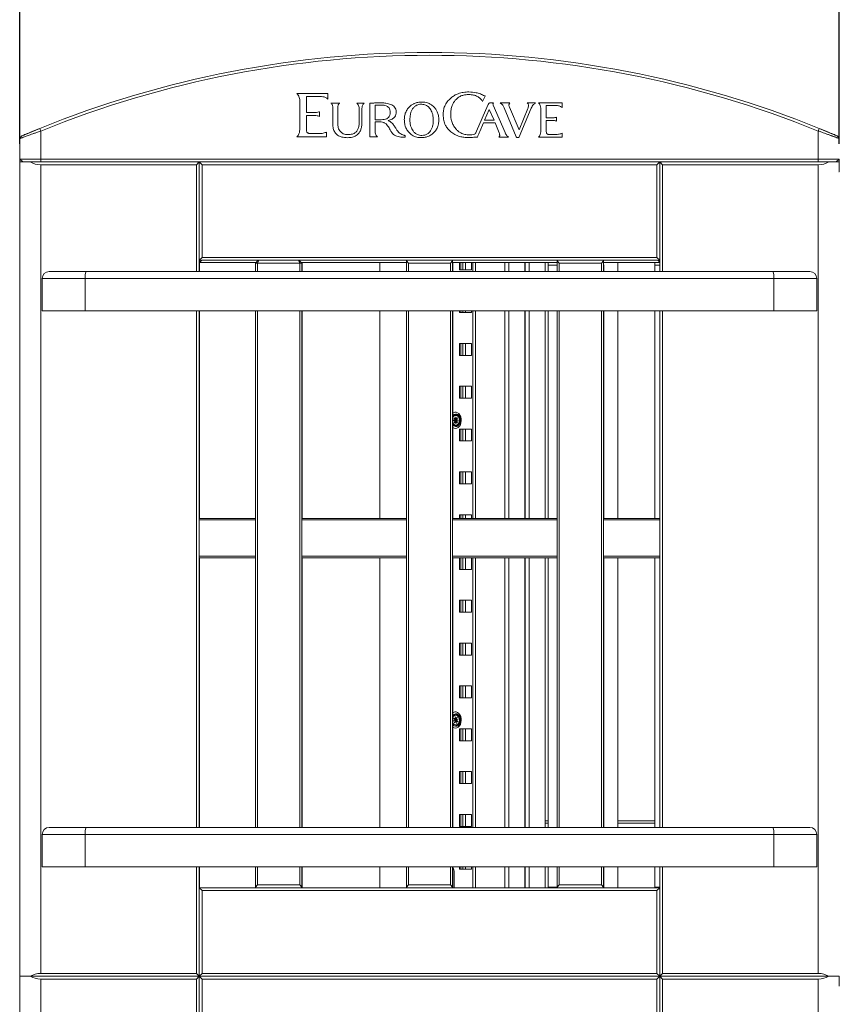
# Model space of a CAD drawing. Header units: millimetres. Extents: x 0 to 420, y 0 to 297.
# Tile 48 of 131: x 129 to 158, y 208 to 243. Entities that reach past the tile are written whole.
import ezdxf

# ---------------------------------------------------------------- set-up
doc = ezdxf.new("R2010")
doc.units = ezdxf.units.MM
doc.layers.add('0COTES', color=5, linetype='Continuous')
doc.styles.add('SLDTEXTSTYLE0', font='TXT', dxfattribs={"width": 0.75})
doc.dimstyles.new('SLDDIMSTYLE0', dxfattribs={"dimtxt": 3.5, "dimasz": 3.302, "dimexe": 0, "dimexo": 0.0625, "dimgap": 0.875, "dimtad": 1, "dimdec": 0, "dimlfac": 20, "dimrnd": 1e-09, "dimzin": 12, "dimdsep": 46, "dimtxsty": 'SLDTEXTSTYLE0', "dimsah": 1, "dimcen": 0.09, "dimadec": 0, "dimazin": 3, "dimtfac": 1, "dimtdec": 0, "dimtofl": 0, "dimtmove": 0, "dimatfit": 3, "dimfxl": 0, "dimfrac": 2, "dimtolj": 1, "dimtzin": 12, "dimarcsym": 0})

# ---------------------------------------------------------------- blocks, each defined once
blk = doc.blocks.new('_D_4')
at = {"layer": '0COTES'}
for p, q in [((128.587, 238.751), (128.587, 249.368)), ((157.787, 238.751), (157.787, 249.368)), ((128.587, 248.368), (157.787, 248.368))]:
    blk.add_line(p, q, dxfattribs=at)
for points in [[(128.587, 248.368), (131.889, 247.86), (131.889, 248.876)], [(157.787, 248.368), (154.485, 248.876), (154.485, 247.86)]]:
    blk.add_solid(points, dxfattribs=at)
at = {"layer": '0COTES', "insert": (139.702, 252.88), "char_height": 3.5, "attachment_point": 1, "style": 'SLDTEXTSTYLE0'}
blk.add_mtext('584', dxfattribs=at)

msp = doc.modelspace()

# ---------------------------------------------------------------- linework, layer by layer
at = {"color": 7, "linetype": 'Continuous', "lineweight": 18}
for p, q in [((138.468, 240.538), (138.462, 240.538)), ((139.56, 240.538), (138.468, 240.538)), ((138.569, 240.226), (138.569, 239.313)), ((138.8, 239.862), (138.8, 240.431)), ((138.807, 240.431), (139.278, 240.431)), ((139.56, 240.341), (139.56, 240.538)), ((145.064, 240.275), (145.08, 240.249)), ((145.08, 240.249), (145.167, 240.446)), ((145.167, 240.446), (145.154, 240.453)), ((139.086, 239.862), (138.8, 239.862)), ((139.268, 239.889), (139.247, 239.882)), ((139.268, 239.726), (139.268, 239.889)), ((139.988, 240.197), (139.669, 240.197)), ((139.742, 239.995), (139.742, 239.454)), ((139.918, 239.481), (139.918, 239.995)), ((140.864, 240.197), (140.594, 240.197)), ((140.68, 239.945), (140.68, 239.503)), ((140.78, 239.514), (140.78, 239.945)), ((141.063, 240.197), (141.063, 238.997)), ((141.248, 240.129), (141.248, 239.606)), ((141.478, 240.129), (141.248, 240.129)), ((145.269, 240.121), (144.865, 239.201)), ((145.316, 239.974), (145.147, 239.59)), ((145.485, 239.59), (145.316, 239.974)), ((145.465, 240.208), (145.34, 240.208)), ((145.877, 239.145), (145.455, 240.126)), ((146.046, 240.208), (145.707, 240.208)), ((145.85, 240.032), (146.277, 238.994)), ((146.382, 239.247), (146.033, 240.052)), ((146.054, 240.208), (146.046, 240.208)), ((146.692, 240.011), (146.382, 239.247)), ((146.384, 238.999), (146.811, 240.022)), ((146.672, 240.208), (146.665, 240.208)), ((146.968, 240.208), (146.672, 240.208)), ((147.078, 240.204), (147.072, 240.204)), ((147.912, 240.204), (147.078, 240.204)), ((147.154, 239.955), (147.154, 239.236)), ((147.343, 240.113), (147.345, 240.113)), ((147.343, 239.672), (147.343, 240.113)), ((147.345, 240.113), (147.687, 240.113)), ((147.886, 240.058), (147.912, 240.038)), ((147.912, 240.038), (147.912, 240.204)), ((138.8, 239.293), (138.8, 239.755)), ((138.8, 239.755), (139.086, 239.755)), ((139.246, 239.733), (139.268, 239.726)), ((141.248, 239.606), (141.468, 239.606)), ((141.248, 239.245), (141.248, 239.534)), ((141.248, 239.534), (141.461, 239.534)), ((145.147, 239.59), (145.485, 239.59)), ((147.565, 239.672), (147.343, 239.672)), ((147.343, 239.22), (147.343, 239.58)), ((147.343, 239.58), (147.565, 239.58)), ((147.712, 239.694), (147.69, 239.688)), ((147.69, 239.563), (147.712, 239.556)), ((147.712, 239.556), (147.712, 239.694)), ((128.648, 239.025), (129.299, 239.296)), ((129.337, 239.203), (129.299, 239.296)), ((129.337, 239.203), (129.337, 238.201)), ((139.523, 239.165), (139.5, 239.156)), ((139.523, 239.001), (139.523, 239.165)), ((144.978, 239.19), (145.106, 239.491)), ((145.106, 239.491), (145.521, 239.491)), ((145.521, 239.491), (145.668, 239.139)), ((157.037, 239.203), (157.074, 239.296)), ((157.037, 238.201), (157.037, 239.203)), ((157.074, 239.296), (157.726, 239.025)), ((128.587, 238.933), (128.648, 239.025)), ((128.587, 238.776), (128.587, 238.933)), ((138.462, 239.001), (138.468, 239.001)), ((138.468, 239.001), (139.523, 239.001)), ((139.243, 239.11), (138.958, 239.11)), ((141.063, 238.997), (141.324, 238.997)), ((141.324, 238.997), (141.33, 238.997)), ((142.195, 238.985), (142.291, 238.985)), ((144.81, 238.985), (144.893, 238.985)), ((145.661, 238.985), (145.996, 238.985)), ((146.329, 238.969), (146.331, 238.969)), ((147.072, 238.987), (147.078, 238.987)), ((147.078, 238.987), (147.912, 238.987)), ((147.689, 239.08), (147.464, 239.08)), ((147.912, 239.125), (147.889, 239.116)), ((147.912, 238.987), (147.912, 239.125)), ((157.787, 238.933), (157.726, 239.025)), ((128.589, 238.776), (128.587, 238.776)), ((128.589, 238.603), (128.587, 238.601)), ((128.587, 238.601), (128.587, 238.576)), ((128.587, 237.751), (128.587, 238.576)), ((128.587, 238.576), (128.589, 238.576)), ((128.589, 238.576), (128.589, 238.776)), ((128.594, 238.201), (129.337, 238.201)), ((128.594, 238.201), (128.594, 237.751)), ((128.695, 238.101), (128.594, 238.201)), ((129.337, 238.201), (157.037, 238.201)), ((129.337, 238.101), (129.337, 238.201)), ((157.037, 238.201), (157.78, 238.201)), ((157.037, 238.101), (157.037, 238.201)), ((157.78, 238.201), (157.679, 238.101)), ((157.78, 237.751), (157.78, 238.201)), ((128.602, 238.101), (128.963, 238.101)), ((128.963, 238.101), (129.087, 238.101)), ((129.337, 238.101), (129.087, 238.101)), ((157.037, 238.101), (129.337, 238.101)), ((129.337, 238.001), (129.337, 209.201)), ((134.887, 238.001), (129.337, 238.001)), ((134.987, 238.101), (134.887, 238.001)), ((134.887, 238.001), (134.887, 234.201)), ((135.087, 238.001), (134.987, 238.101)), ((134.987, 234.601), (134.987, 238.101)), ((151.287, 238.001), (135.087, 238.001)), ((135.087, 234.701), (135.087, 238.001)), ((151.387, 238.101), (151.287, 238.001)), ((151.287, 238.001), (151.287, 234.701)), ((151.387, 234.601), (151.387, 238.101)), ((151.487, 238.001), (151.387, 238.101)), ((151.487, 234.201), (151.487, 238.001)), ((157.037, 238.001), (151.487, 238.001)), ((157.287, 238.101), (157.037, 238.101)), ((157.037, 209.201), (157.037, 238.001)), ((157.287, 238.101), (157.411, 238.101)), ((157.411, 238.101), (157.772, 238.101)), ((128.594, 237.751), (128.587, 237.751)), ((128.587, 209.776), (128.587, 237.751)), ((128.594, 237.751), (128.602, 237.751)), ((157.772, 237.751), (157.78, 237.751)), ((157.787, 237.751), (157.78, 237.751)), ((134.987, 234.601), (135.087, 234.701)), ((134.987, 234.201), (134.987, 234.601)), ((151.387, 234.601), (134.987, 234.601)), ((134.996, 234.526), (134.996, 234.601)), ((135.071, 234.601), (134.996, 234.526)), ((135.087, 234.701), (151.287, 234.701)), ((136.987, 234.501), (137.087, 234.601)), ((137.103, 234.601), (137.062, 234.501)), ((137.103, 234.601), (138.521, 234.601)), ((138.521, 234.601), (138.562, 234.501)), ((138.537, 234.601), (138.637, 234.501)), ((142.362, 234.576), (142.362, 234.601)), ((142.362, 234.601), (144.012, 234.601)), ((144.012, 234.601), (144.012, 234.576)), ((147.737, 234.576), (147.737, 234.601)), ((147.737, 234.601), (149.387, 234.601)), ((149.387, 234.601), (149.387, 234.576)), ((151.287, 234.701), (151.387, 234.601)), ((151.387, 234.535), (151.321, 234.601)), ((151.387, 234.201), (151.387, 234.601)), ((134.996, 234.201), (134.996, 234.526)), ((134.996, 234.526), (137.012, 234.526)), ((137.062, 234.501), (136.987, 234.501)), ((136.987, 234.501), (136.987, 234.201)), ((136.995, 234.51), (136.995, 234.526)), ((136.996, 234.526), (136.996, 234.51)), ((137.012, 234.526), (136.996, 234.526)), ((137.062, 234.501), (137.062, 234.201)), ((138.562, 234.501), (137.062, 234.501)), ((138.562, 234.501), (138.562, 234.201)), ((138.637, 234.501), (138.562, 234.501)), ((138.646, 234.526), (138.612, 234.526)), ((138.612, 234.526), (142.362, 234.526)), ((138.637, 234.493), (138.646, 234.501)), ((138.637, 234.501), (138.637, 234.201)), ((138.646, 234.501), (138.646, 234.526)), ((138.646, 234.501), (138.646, 234.201)), ((141.417, 234.201), (141.417, 234.526)), ((142.437, 234.501), (142.362, 234.576)), ((142.362, 234.576), (142.362, 234.201)), ((143.937, 234.501), (142.437, 234.501)), ((142.437, 234.501), (142.437, 234.201)), ((144.012, 234.576), (143.937, 234.501)), ((143.937, 234.501), (143.937, 234.201)), ((144.012, 234.576), (144.012, 234.201)), ((144.021, 234.526), (144.012, 234.526)), ((144.012, 234.526), (147.737, 234.526)), ((144.012, 234.493), (144.021, 234.501)), ((144.021, 234.501), (144.021, 234.526)), ((144.021, 234.501), (144.021, 234.201)), ((144.254, 234.526), (144.254, 234.264)), ((144.254, 234.264), (144.679, 234.264)), ((144.304, 234.526), (144.304, 234.264)), ((144.369, 234.526), (144.369, 234.264)), ((144.475, 234.526), (144.475, 234.264)), ((144.679, 234.264), (144.679, 234.526)), ((144.82, 234.526), (144.82, 234.201)), ((145.872, 234.526), (145.872, 234.201)), ((146.013, 234.201), (146.013, 234.526)), ((146.579, 234.201), (146.579, 234.526)), ((146.596, 234.201), (146.596, 234.526)), ((146.737, 234.201), (146.737, 234.526)), ((147.303, 234.201), (147.303, 234.526)), ((147.41, 234.501), (147.427, 234.526)), ((147.41, 234.426), (147.41, 234.501)), ((147.737, 234.426), (147.41, 234.426)), ((147.41, 234.426), (147.41, 234.201)), ((147.737, 234.576), (147.737, 234.201)), ((147.812, 234.501), (147.737, 234.576)), ((147.812, 234.501), (147.812, 234.201)), ((149.312, 234.501), (147.812, 234.501)), ((149.387, 234.576), (149.312, 234.501)), ((149.312, 234.501), (149.312, 234.201)), ((149.387, 234.576), (149.387, 234.201)), ((149.387, 234.526), (151.387, 234.526)), ((149.396, 234.426), (149.387, 234.435)), ((149.387, 234.426), (149.396, 234.426)), ((149.396, 234.426), (149.396, 234.201)), ((149.884, 234.526), (149.902, 234.501)), ((149.902, 234.501), (149.902, 234.201)), ((151.211, 234.501), (151.228, 234.526)), ((151.211, 234.426), (151.211, 234.501)), ((151.387, 234.426), (151.211, 234.426)), ((151.211, 234.426), (151.211, 234.201)), ((129.387, 233.951), (129.387, 232.801)), ((130.92, 233.951), (129.387, 233.951)), ((129.637, 234.201), (130.951, 234.201)), ((155.454, 233.951), (130.92, 233.951)), ((130.92, 233.951), (130.92, 232.801)), ((130.951, 234.201), (155.423, 234.201)), ((155.423, 234.201), (156.737, 234.201)), ((155.454, 233.951), (155.454, 232.801)), ((156.987, 233.951), (155.454, 233.951)), ((156.987, 233.951), (156.987, 232.801)), ((129.387, 232.801), (130.92, 232.801)), ((130.92, 232.801), (155.454, 232.801)), ((134.887, 232.801), (134.887, 214.401)), ((134.987, 214.401), (134.987, 232.801)), ((134.996, 225.406), (134.996, 232.801)), ((136.987, 232.801), (136.987, 214.401)), ((137.062, 232.801), (137.062, 214.401)), ((138.562, 232.801), (138.562, 214.401)), ((138.637, 232.801), (138.637, 214.401)), ((138.646, 232.801), (138.646, 225.406)), ((141.417, 225.406), (141.417, 232.801)), ((142.362, 232.801), (142.362, 214.401)), ((142.437, 232.801), (142.437, 214.401)), ((143.937, 232.801), (143.937, 214.401)), ((144.012, 232.801), (144.012, 214.401)), ((144.021, 232.801), (144.021, 225.406)), ((144.254, 232.801), (144.254, 232.739)), ((144.254, 232.739), (144.679, 232.739)), ((144.304, 232.801), (144.304, 232.739)), ((144.369, 232.801), (144.369, 232.739)), ((144.475, 232.801), (144.475, 232.739)), ((144.679, 232.739), (144.679, 232.801)), ((144.82, 232.801), (144.82, 225.406)), ((145.872, 232.801), (145.872, 225.406)), ((146.013, 225.406), (146.013, 232.801)), ((146.579, 225.406), (146.579, 232.801)), ((146.596, 225.406), (146.596, 232.801)), ((146.737, 225.406), (146.737, 232.801)), ((147.303, 225.406), (147.303, 232.801)), ((147.41, 232.801), (147.41, 225.406)), ((147.737, 232.801), (147.737, 214.401)), ((147.812, 232.801), (147.812, 214.401)), ((149.312, 232.801), (149.312, 214.401)), ((149.387, 232.801), (149.387, 214.401)), ((149.396, 232.801), (149.396, 225.406)), ((149.902, 232.801), (149.902, 225.406)), ((151.211, 232.801), (151.211, 225.406)), ((151.387, 214.401), (151.387, 232.801)), ((151.487, 214.401), (151.487, 232.801)), ((155.454, 232.801), (156.987, 232.801)), ((144.679, 231.639), (144.254, 231.639)), ((144.254, 231.639), (144.254, 231.214)), ((144.304, 231.639), (144.304, 231.214)), ((144.369, 231.639), (144.369, 231.214)), ((144.475, 231.639), (144.475, 231.214)), ((144.679, 231.214), (144.679, 231.639)), ((144.254, 231.214), (144.679, 231.214)), ((144.679, 230.114), (144.254, 230.114)), ((144.254, 230.114), (144.254, 229.689)), ((144.304, 230.114), (144.304, 229.689)), ((144.369, 230.114), (144.369, 229.689)), ((144.475, 230.114), (144.475, 229.689)), ((144.679, 229.689), (144.679, 230.114)), ((144.254, 229.689), (144.679, 229.689)), ((144.034, 229.023), (144.021, 228.999)), ((144.125, 229.029), (144.121, 229.029)), ((144.121, 229.029), (144.123, 228.921)), ((144.125, 229.029), (144.121, 229.029)), ((144.127, 228.921), (144.125, 229.029)), ((144.174, 228.991), (144.127, 228.921)), ((144.161, 229.084), (144.129, 229.084)), ((144.187, 228.974), (144.174, 228.991)), ((144.111, 228.903), (144.035, 228.9)), ((144.035, 228.9), (144.035, 228.895)), ((144.053, 228.9), (144.035, 228.9)), ((144.035, 228.895), (144.111, 228.898)), ((144.129, 228.903), (144.053, 228.9)), ((144.053, 228.9), (144.053, 228.896)), ((144.074, 228.988), (144.062, 228.97)), ((144.062, 228.97), (144.111, 228.903)), ((144.087, 228.97), (144.062, 228.97)), ((144.111, 228.898), (144.064, 228.828)), ((144.064, 228.828), (144.077, 228.811)), ((144.088, 228.828), (144.064, 228.828)), ((144.123, 228.921), (144.074, 228.988)), ((144.077, 228.811), (144.124, 228.881)), ((144.111, 228.903), (144.129, 228.903)), ((144.129, 228.898), (144.111, 228.898)), ((144.141, 228.921), (144.123, 228.921)), ((144.124, 228.881), (144.126, 228.774)), ((144.124, 228.881), (144.127, 228.881)), ((144.126, 228.774), (144.129, 228.774)), ((144.127, 228.921), (144.144, 228.921)), ((144.129, 228.774), (144.127, 228.881)), ((144.127, 228.881), (144.177, 228.815)), ((144.145, 228.881), (144.127, 228.881)), ((144.129, 228.903), (144.13, 228.901)), ((144.13, 228.901), (144.129, 228.898)), ((144.129, 228.719), (144.161, 228.719)), ((144.148, 228.901), (144.13, 228.901)), ((144.133, 228.921), (144.142, 228.908)), ((144.144, 228.894), (144.135, 228.881)), ((144.14, 228.904), (144.187, 228.974)), ((144.215, 228.907), (144.14, 228.904)), ((144.157, 228.904), (144.14, 228.904)), ((144.14, 228.899), (144.215, 228.902)), ((144.189, 228.833), (144.14, 228.899)), ((144.141, 228.921), (144.141, 228.921)), ((144.143, 228.919), (144.141, 228.921)), ((144.142, 228.881), (144.143, 228.884)), ((144.144, 228.921), (144.143, 228.919)), ((144.149, 228.919), (144.143, 228.919)), ((144.151, 228.884), (144.143, 228.884)), ((144.143, 228.884), (144.145, 228.881)), ((144.146, 228.904), (144.148, 228.901)), ((144.148, 228.901), (144.147, 228.899)), ((144.155, 228.902), (144.157, 228.904)), ((144.157, 228.9), (144.155, 228.902)), ((144.215, 228.906), (144.157, 228.904)), ((144.177, 228.815), (144.189, 228.833)), ((144.215, 228.902), (144.215, 228.907)), ((144.679, 228.589), (144.254, 228.589)), ((144.254, 228.589), (144.254, 228.164)), ((144.304, 228.589), (144.304, 228.164)), ((144.369, 228.589), (144.369, 228.164)), ((144.475, 228.589), (144.475, 228.164)), ((144.679, 228.164), (144.679, 228.589)), ((144.254, 228.164), (144.679, 228.164)), ((144.679, 227.064), (144.254, 227.064)), ((144.254, 227.064), (144.254, 226.639)), ((144.304, 227.064), (144.304, 226.639)), ((144.369, 227.064), (144.369, 226.639)), ((144.475, 227.064), (144.475, 226.639)), ((144.679, 226.639), (144.679, 227.064)), ((144.254, 226.639), (144.679, 226.639)), ((144.679, 225.539), (144.254, 225.539)), ((144.254, 225.539), (144.254, 225.406)), ((144.304, 225.539), (144.304, 225.406)), ((144.369, 225.539), (144.369, 225.406)), ((144.475, 225.539), (144.475, 225.406)), ((144.679, 225.406), (144.679, 225.539)), ((134.987, 225.406), (136.987, 225.406)), ((136.987, 225.356), (134.987, 225.356)), ((138.637, 225.406), (142.362, 225.406)), ((142.362, 225.356), (138.637, 225.356)), ((144.012, 225.406), (147.737, 225.406)), ((147.737, 225.356), (144.012, 225.356)), ((149.387, 225.406), (151.387, 225.406)), ((151.387, 225.356), (149.387, 225.356)), ((134.987, 224.056), (136.987, 224.056)), ((136.987, 224.006), (134.987, 224.006)), ((134.996, 214.401), (134.996, 224.006)), ((138.637, 224.056), (142.362, 224.056)), ((142.362, 224.006), (138.637, 224.006)), ((138.646, 224.006), (138.646, 214.401)), ((141.417, 214.401), (141.417, 224.006)), ((144.012, 224.056), (147.737, 224.056)), ((147.737, 224.006), (144.012, 224.006)), ((144.021, 224.006), (144.021, 214.401)), ((144.254, 224.006), (144.254, 223.589)), ((144.304, 224.006), (144.304, 223.589)), ((144.369, 224.006), (144.369, 223.589)), ((144.475, 224.006), (144.475, 223.589)), ((144.679, 223.589), (144.679, 224.006)), ((144.82, 224.006), (144.82, 214.401)), ((145.872, 224.006), (145.872, 214.401)), ((146.013, 214.401), (146.013, 224.006)), ((146.579, 214.401), (146.579, 224.006)), ((146.596, 214.401), (146.596, 224.006)), ((146.737, 214.401), (146.737, 224.006)), ((147.303, 214.401), (147.303, 224.006)), ((147.41, 224.006), (147.41, 214.401)), ((149.387, 224.056), (151.387, 224.056)), ((151.387, 224.006), (149.387, 224.006)), ((149.396, 224.006), (149.396, 214.401)), ((149.902, 224.006), (149.902, 214.401)), ((151.211, 224.006), (151.211, 214.401)), ((144.254, 223.589), (144.679, 223.589)), ((144.679, 222.489), (144.254, 222.489)), ((144.254, 222.489), (144.254, 222.064)), ((144.304, 222.489), (144.304, 222.064)), ((144.369, 222.489), (144.369, 222.064)), ((144.475, 222.489), (144.475, 222.064)), ((144.679, 222.064), (144.679, 222.489)), ((144.254, 222.064), (144.679, 222.064)), ((144.679, 220.964), (144.254, 220.964)), ((144.254, 220.964), (144.254, 220.539)), ((144.304, 220.964), (144.304, 220.539)), ((144.369, 220.964), (144.369, 220.539)), ((144.475, 220.964), (144.475, 220.539)), ((144.679, 220.539), (144.679, 220.964)), ((144.254, 220.539), (144.679, 220.539)), ((144.679, 219.439), (144.254, 219.439)), ((144.254, 219.439), (144.254, 219.014)), ((144.304, 219.439), (144.304, 219.014)), ((144.369, 219.439), (144.369, 219.014)), ((144.475, 219.439), (144.475, 219.014)), ((144.679, 219.014), (144.679, 219.439)), ((144.254, 219.014), (144.679, 219.014)), ((144.111, 218.224), (144.037, 218.199)), ((144.037, 218.199), (144.038, 218.195)), ((144.053, 218.199), (144.037, 218.199)), ((144.038, 218.195), (144.112, 218.219)), ((144.062, 218.296), (144.053, 218.275)), ((144.053, 218.275), (144.111, 218.224)), ((144.087, 218.275), (144.053, 218.275)), ((144.12, 218.245), (144.062, 218.296)), ((144.112, 218.219), (144.076, 218.137)), ((144.076, 218.137), (144.091, 218.124)), ((144.097, 218.137), (144.076, 218.137)), ((144.091, 218.124), (144.127, 218.206)), ((144.106, 218.351), (144.103, 218.35)), ((144.103, 218.35), (144.12, 218.245)), ((144.107, 218.35), (144.103, 218.35)), ((144.124, 218.246), (144.106, 218.351)), ((144.111, 218.224), (144.129, 218.224)), ((144.13, 218.219), (144.112, 218.219)), ((144.129, 218.224), (144.114, 218.219)), ((144.138, 218.245), (144.12, 218.245)), ((144.122, 218.245), (144.141, 218.229)), ((144.16, 218.328), (144.124, 218.246)), ((144.124, 218.246), (144.141, 218.246)), ((144.127, 218.206), (144.144, 218.102)), ((144.127, 218.206), (144.13, 218.206)), ((144.161, 218.409), (144.129, 218.409)), ((144.129, 218.224), (144.131, 218.222)), ((144.131, 218.222), (144.13, 218.219)), ((144.148, 218.103), (144.13, 218.207)), ((144.13, 218.207), (144.188, 218.156)), ((144.148, 218.207), (144.13, 218.207)), ((144.147, 218.222), (144.131, 218.222)), ((144.138, 218.246), (144.138, 218.245)), ((144.14, 218.243), (144.138, 218.245)), ((144.139, 218.233), (144.175, 218.315)), ((144.213, 218.258), (144.139, 218.233)), ((144.154, 218.233), (144.139, 218.233)), ((144.14, 218.228), (144.213, 218.253)), ((144.141, 218.246), (144.14, 218.243)), ((144.143, 218.243), (144.14, 218.243)), ((144.198, 218.178), (144.14, 218.228)), ((144.148, 218.221), (144.142, 218.207)), ((144.145, 218.207), (144.146, 218.209)), ((144.162, 218.209), (144.146, 218.209)), ((144.146, 218.209), (144.148, 218.207)), ((144.175, 218.315), (144.16, 218.328)), ((144.188, 218.156), (144.198, 218.178)), ((144.213, 218.253), (144.213, 218.258)), ((144.129, 218.044), (144.161, 218.044)), ((144.144, 218.102), (144.148, 218.103)), ((144.679, 217.914), (144.254, 217.914)), ((144.254, 217.914), (144.254, 217.489)), ((144.304, 217.914), (144.304, 217.489)), ((144.369, 217.914), (144.369, 217.489)), ((144.475, 217.914), (144.475, 217.489)), ((144.679, 217.489), (144.679, 217.914)), ((144.254, 217.489), (144.679, 217.489)), ((144.679, 216.389), (144.254, 216.389)), ((144.254, 216.389), (144.254, 215.964)), ((144.304, 216.389), (144.304, 215.964)), ((144.369, 216.389), (144.369, 215.964)), ((144.475, 216.389), (144.475, 215.964)), ((144.679, 215.964), (144.679, 216.389)), ((144.254, 215.964), (144.679, 215.964)), ((144.679, 214.864), (144.254, 214.864)), ((144.254, 214.864), (144.254, 214.439)), ((144.304, 214.864), (144.304, 214.439)), ((144.369, 214.864), (144.369, 214.439)), ((144.475, 214.864), (144.475, 214.439)), ((144.679, 214.439), (144.679, 214.864)), ((147.41, 214.631), (147.303, 214.631)), ((151.211, 214.631), (149.902, 214.631)), ((129.637, 214.401), (130.951, 214.401)), ((130.951, 214.401), (155.423, 214.401)), ((144.254, 214.439), (144.679, 214.439)), ((147.41, 214.556), (147.303, 214.556)), ((151.211, 214.556), (149.902, 214.556)), ((155.423, 214.401), (156.737, 214.401)), ((130.92, 214.151), (129.387, 214.151)), ((129.387, 214.151), (129.387, 213.001)), ((155.454, 214.151), (130.92, 214.151)), ((130.92, 214.151), (130.92, 213.001)), ((155.454, 214.151), (155.454, 213.001)), ((156.987, 214.151), (155.454, 214.151)), ((156.987, 214.151), (156.987, 213.001)), ((129.387, 213.001), (130.92, 213.001)), ((130.92, 213.001), (155.454, 213.001)), ((134.887, 213.001), (134.887, 209.201)), ((134.987, 212.251), (134.987, 213.001)), ((134.996, 212.251), (134.996, 213.001)), ((136.987, 213.001), (136.987, 212.276)), ((137.062, 213.001), (137.062, 212.351)), ((138.562, 213.001), (138.562, 212.351)), ((138.637, 213.001), (138.637, 212.276)), ((138.646, 213.001), (138.646, 212.251)), ((141.417, 212.251), (141.417, 213.001)), ((142.362, 213.001), (142.362, 212.276)), ((142.437, 213.001), (142.437, 212.351)), ((143.937, 213.001), (143.937, 212.351)), ((144.012, 213.001), (144.012, 212.276)), ((144.021, 213.001), (144.021, 212.251)), ((144.254, 213.001), (144.254, 212.914)), ((144.254, 212.914), (144.679, 212.914)), ((144.304, 213.001), (144.304, 212.914)), ((144.369, 213.001), (144.369, 212.914)), ((144.475, 213.001), (144.475, 212.914)), ((144.679, 212.914), (144.679, 213.001)), ((144.82, 213.001), (144.82, 212.251)), ((145.872, 213.001), (145.872, 212.251)), ((146.013, 212.251), (146.013, 213.001)), ((146.579, 212.251), (146.579, 213.001)), ((146.596, 212.251), (146.596, 213.001)), ((146.737, 212.251), (146.737, 213.001)), ((147.303, 212.251), (147.303, 213.001)), ((147.41, 213.001), (147.41, 212.276)), ((147.737, 213.001), (147.737, 212.276)), ((147.812, 213.001), (147.812, 212.351)), ((149.312, 213.001), (149.312, 212.351)), ((149.387, 213.001), (149.387, 212.276)), ((149.396, 213.001), (149.396, 212.251)), ((149.902, 213.001), (149.902, 212.251)), ((151.211, 213.001), (151.211, 212.276)), ((151.387, 212.251), (151.387, 213.001)), ((151.487, 209.201), (151.487, 213.001)), ((155.454, 213.001), (156.987, 213.001)), ((144.069, 212.806), (144.069, 212.251)), ((134.987, 209.101), (134.987, 212.251)), ((135.087, 212.151), (134.987, 212.251)), ((134.987, 212.251), (151.387, 212.251)), ((136.987, 212.276), (137.062, 212.351)), ((136.987, 212.251), (136.987, 212.276)), ((138.637, 212.251), (136.987, 212.251)), ((137.062, 212.351), (138.562, 212.351)), ((138.562, 212.351), (138.637, 212.276)), ((138.637, 212.276), (138.637, 212.251)), ((142.362, 212.276), (142.437, 212.351)), ((142.362, 212.251), (142.362, 212.276)), ((144.012, 212.251), (142.362, 212.251)), ((142.437, 212.351), (143.937, 212.351)), ((143.937, 212.351), (144.012, 212.276)), ((144.012, 212.276), (144.012, 212.251)), ((147.41, 212.251), (147.41, 212.276)), ((147.41, 212.276), (147.737, 212.276)), ((147.737, 212.276), (147.812, 212.351)), ((147.737, 212.251), (147.737, 212.276)), ((149.387, 212.251), (147.737, 212.251)), ((147.812, 212.351), (149.312, 212.351)), ((149.312, 212.351), (149.387, 212.276)), ((149.387, 212.276), (149.387, 212.251)), ((151.211, 212.251), (151.211, 212.276)), ((151.211, 212.276), (151.387, 212.276)), ((151.387, 212.251), (151.287, 212.151)), ((151.387, 209.101), (151.387, 212.251)), ((135.087, 209.201), (135.087, 212.151)), ((151.287, 212.151), (135.087, 212.151)), ((151.287, 212.151), (151.287, 209.201)), ((128.589, 209.776), (128.587, 209.776)), ((128.589, 209.576), (128.589, 209.776)), ((128.589, 209.603), (128.587, 209.601)), ((128.587, 209.601), (128.587, 209.576)), ((128.587, 208.751), (128.587, 209.576)), ((128.587, 209.576), (128.589, 209.576)), ((128.963, 209.101), (128.594, 209.101)), ((128.594, 209.101), (128.594, 208.751)), ((128.597, 208.751), (128.597, 209.101)), ((128.597, 209.101), (128.963, 209.101)), ((134.987, 209.101), (128.963, 209.101)), ((129.337, 209.201), (134.887, 209.201)), ((129.337, 209.001), (129.337, 180.201)), ((134.887, 209.001), (129.337, 209.001)), ((134.887, 209.201), (134.987, 209.101)), ((134.987, 209.101), (134.887, 209.001)), ((134.887, 209.001), (134.887, 197.451)), ((134.987, 209.101), (135.087, 209.201)), ((151.387, 209.101), (134.987, 209.101)), ((135.087, 209.001), (134.987, 209.101)), ((134.987, 205.601), (134.987, 209.101)), ((135.087, 209.201), (151.287, 209.201)), ((151.287, 209.001), (135.087, 209.001)), ((135.087, 205.701), (135.087, 209.001)), ((151.287, 209.201), (151.387, 209.101)), ((151.387, 209.101), (151.287, 209.001)), ((151.287, 209.001), (151.287, 205.701)), ((151.387, 209.101), (151.487, 209.201)), ((157.411, 209.101), (151.387, 209.101)), ((151.487, 209.001), (151.387, 209.101)), ((151.387, 205.601), (151.387, 209.101)), ((151.487, 209.201), (157.037, 209.201)), ((157.037, 209.001), (151.487, 209.001)), ((151.487, 197.451), (151.487, 209.001)), ((157.037, 180.201), (157.037, 209.001)), ((157.78, 209.101), (157.411, 209.101)), ((157.411, 209.101), (157.776, 209.101)), ((157.776, 209.101), (157.776, 208.751)), ((157.78, 208.751), (157.78, 209.101)), ((128.594, 208.751), (128.587, 208.751)), ((128.587, 180.776), (128.587, 208.751)), ((128.587, 208.751), (128.597, 208.751)), ((157.776, 208.751), (157.787, 208.751)), ((157.787, 208.751), (157.78, 208.751))]:
    msp.add_line(p, q, dxfattribs=at)
at = {"color": 8, "linetype": 'Continuous', "lineweight": 18}
for p, q in [((144.735, 234.526), (144.735, 234.201)), ((144.735, 232.801), (144.735, 225.406)), ((144.735, 224.006), (144.735, 214.401)), ((144.735, 213.001), (144.735, 212.251))]:
    msp.add_line(p, q, dxfattribs=at)
at = {"color": 8, "linetype": 'Continuous', "lineweight": 18, "flags": 128}
for points in [[(144.113, 228.61), (144.164, 228.619), (144.212, 228.646), (144.254, 228.689), (144.287, 228.745), (144.309, 228.811), (144.319, 228.883), (144.315, 228.956), (144.299, 229.025), (144.272, 229.087), (144.234, 229.137), (144.189, 229.172), (144.139, 229.19), (144.087, 229.19), (144.037, 229.172), (144.021, 229.162)], [(144.021, 229.053), (144.031, 229.068), (144.069, 229.102), (144.111, 229.12), (144.156, 229.12), (144.198, 229.102), (144.236, 229.068), (144.265, 229.021), (144.283, 228.963), (144.29, 228.901)], [(144.272, 228.8), (144.265, 228.782), (144.236, 228.734), (144.198, 228.7), (144.156, 228.683), (144.111, 228.683), (144.069, 228.7), (144.031, 228.734), (144.021, 228.749)], [(144.021, 228.641), (144.062, 228.619), (144.113, 228.61)], [(144.113, 217.935), (144.164, 217.944), (144.212, 217.971), (144.254, 218.014), (144.287, 218.07), (144.309, 218.136), (144.319, 218.208), (144.315, 218.281), (144.299, 218.35), (144.272, 218.412), (144.234, 218.462), (144.189, 218.497), (144.139, 218.515), (144.087, 218.515), (144.037, 218.497), (144.021, 218.487)], [(144.021, 218.378), (144.031, 218.393), (144.069, 218.427), (144.111, 218.445), (144.156, 218.445), (144.198, 218.427), (144.236, 218.393), (144.265, 218.346), (144.283, 218.288), (144.29, 218.226)], [(144.272, 218.125), (144.265, 218.107), (144.236, 218.059), (144.198, 218.025), (144.156, 218.008), (144.111, 218.008), (144.069, 218.025), (144.031, 218.059), (144.021, 218.074)], [(144.021, 217.966), (144.062, 217.944), (144.113, 217.935)]]:
    msp.add_lwpolyline(points, dxfattribs=at)
at = {"color": 7, "linetype": 'Continuous', "lineweight": 18, "flags": 128}
for points in [[(144.021, 229), (144.035, 229.027), (144.067, 229.062), (144.105, 229.081), (144.146, 229.082), (144.184, 229.066), (144.218, 229.033), (144.242, 228.988), (144.256, 228.934), (144.257, 228.877), (144.245, 228.823), (144.222, 228.775), (144.19, 228.741), (144.152, 228.722), (144.112, 228.72), (144.073, 228.737), (144.04, 228.769), (144.021, 228.802)], [(144.021, 228.804), (144.047, 228.763), (144.083, 228.734), (144.123, 228.724), (144.164, 228.732), (144.201, 228.759), (144.229, 228.802), (144.246, 228.855), (144.251, 228.913), (144.241, 228.97), (144.219, 229.019), (144.187, 229.056), (144.148, 229.076), (144.107, 229.077), (144.067, 229.059), (144.034, 229.023), (144.034, 229.023)], [(144.288, 228.869), (144.289, 228.877), (144.288, 228.934), (144.274, 228.988), (144.25, 229.033), (144.216, 229.066), (144.178, 229.082), (144.161, 229.084)], [(144.254, 228.775), (144.277, 228.823), (144.28, 228.831)], [(144.29, 228.901), (144.283, 228.839), (144.272, 228.8)], [(144.021, 218.325), (144.045, 218.365), (144.08, 218.395), (144.119, 218.408), (144.16, 218.403), (144.197, 218.381), (144.227, 218.344), (144.248, 218.295), (144.258, 218.24), (144.254, 218.183), (144.239, 218.13), (144.212, 218.087), (144.178, 218.057), (144.138, 218.044), (144.098, 218.049), (144.061, 218.071), (144.03, 218.108), (144.021, 218.127)], [(144.021, 218.129), (144.035, 218.103), (144.068, 218.068), (144.108, 218.05), (144.149, 218.052), (144.188, 218.072), (144.22, 218.109), (144.241, 218.159), (144.251, 218.216), (144.246, 218.274), (144.229, 218.327), (144.2, 218.369), (144.163, 218.395), (144.122, 218.404), (144.082, 218.393), (144.046, 218.364), (144.021, 218.324)], [(144.27, 218.13), (144.286, 218.183), (144.288, 218.193)], [(144.29, 218.226), (144.283, 218.164), (144.272, 218.125)]]:
    msp.add_lwpolyline(points, dxfattribs=at)
at = {"color": 7, "linetype": 'Continuous', "lineweight": 18}
for centre, radius, start, end in [((143.187, 205.001), 37, 67.9547, 112.0453), ((143.187, 205.001), 36.9, 67.9547, 112.0453), ((129.337, 238.751), 0.75, 240.0736, 270), ((157.037, 238.751), 0.75, 270, 299.9264), ((129.637, 233.951), 0.25, 90, 180), ((131.447, 234.013), 0.531, 159.2039, 186.656), ((154.927, 234.013), 0.531, 353.3383, 20.8072), ((156.737, 233.951), 0.25, 0, 90), ((144.156, 228.832), 0.114, 272.4848, 330.0347), ((144.123, 218.243), 0.17, 347.6559, 77.1577), ((144.152, 218.167), 0.124, 273.9285, 342.5513), ((129.637, 214.151), 0.25, 90, 180), ((131.447, 214.213), 0.531, 159.2041, 186.6558), ((154.927, 214.213), 0.531, 353.3385, 20.807), ((156.737, 214.151), 0.25, 0, 90), ((143.829, 212.812), 0.24, 358.5409, 37.0061), ((129.337, 208.451), 0.75, 90, 119.9264), ((129.337, 209.751), 0.75, 240.0736, 270), ((157.037, 208.451), 0.75, 60.0736, 90), ((157.037, 209.751), 0.75, 270, 299.9264)]:
    msp.add_arc(centre, radius, start, end, dxfattribs=at)
for points, knots in [([(144.594, 240.597), (144.526, 240.594), (144.395, 240.588), (144.22, 240.54), (144.073, 240.473), (143.994, 240.416), (143.955, 240.387)], [0, 0, 0, 0, 0.296102, 0.574939, 0.78774, 1, 1, 1, 1]), ([(145.154, 240.453), (145.104, 240.477), (145.006, 240.526), (144.819, 240.583), (144.679, 240.591), (144.594, 240.597)], [0, 0, 0, 0, 0.283839, 0.56255, 1, 1, 1, 1]), ([(138.462, 240.538), (138.481, 240.52), (138.521, 240.481), (138.55, 240.403), (138.567, 240.316), (138.568, 240.258), (138.569, 240.226)], [0, 0, 0, 0, 0.226284, 0.484182, 0.722875, 1, 1, 1, 1]), ([(138.8, 240.431), (138.802, 240.431), (138.804, 240.431), (138.806, 240.431), (138.807, 240.431)], [0, 0, 0, 0, 0.524742, 1, 1, 1, 1]), ([(139.278, 240.431), (139.317, 240.43), (139.385, 240.428), (139.469, 240.409), (139.529, 240.381), (139.55, 240.353), (139.56, 240.341)], [0, 0, 0, 0, 0.371838, 0.662581, 0.84424, 1, 1, 1, 1]), ([(142.909, 240.237), (142.863, 240.234), (142.773, 240.23), (142.654, 240.191), (142.554, 240.137), (142.502, 240.091), (142.476, 240.068)], [0, 0, 0, 0, 0.290082, 0.565922, 0.78062, 1, 1, 1, 1]), ([(143.338, 240.068), (143.305, 240.097), (143.239, 240.154), (143.127, 240.205), (143.016, 240.232), (142.946, 240.235), (142.909, 240.237)], [0, 0, 0, 0, 0.277763, 0.550551, 0.769949, 1, 1, 1, 1]), ([(143.955, 240.387), (143.907, 240.343), (143.813, 240.256), (143.727, 240.098), (143.68, 239.938), (143.676, 239.835), (143.673, 239.781)], [0, 0, 0, 0, 0.2812857, 0.5523202, 0.7698305, 1, 1, 1, 1]), ([(143.944, 239.793), (143.946, 239.85), (143.95, 239.958), (143.987, 240.1), (144.038, 240.215), (144.084, 240.274), (144.106, 240.303)], [0, 0, 0, 0, 0.311495, 0.593309, 0.800092, 1, 1, 1, 1]), ([(144.106, 240.303), (144.14, 240.337), (144.208, 240.406), (144.333, 240.466), (144.462, 240.498), (144.546, 240.501), (144.589, 240.503)], [0, 0, 0, 0, 0.266105, 0.534259, 0.757774, 1, 1, 1, 1]), ([(144.589, 240.503), (144.646, 240.5), (144.753, 240.495), (144.891, 240.442), (144.995, 240.368), (145.041, 240.306), (145.064, 240.275)], [0, 0, 0, 0, 0.308369, 0.583097, 0.789415, 1, 1, 1, 1]), ([(139.247, 239.882), (139.219, 239.876), (139.166, 239.864), (139.112, 239.863), (139.086, 239.862)], [0, 0, 0, 0, 0.527043, 1, 1, 1, 1]), ([(139.669, 240.197), (139.685, 240.186), (139.709, 240.167), (139.723, 240.139), (139.728, 240.128)], [0, 0, 0, 0, 0.605291, 1, 1, 1, 1]), ([(139.728, 240.128), (139.732, 240.112), (139.742, 240.068), (139.742, 240.023), (139.742, 239.995)], [0, 0, 0, 0, 0.377939, 1, 1, 1, 1]), ([(139.918, 239.995), (139.918, 240.026), (139.918, 240.072), (139.932, 240.116), (139.936, 240.131)], [0, 0, 0, 0, 0.661327, 1, 1, 1, 1]), ([(139.936, 240.131), (139.944, 240.144), (139.958, 240.169), (139.979, 240.188), (139.988, 240.197)], [0, 0, 0, 0, 0.526704, 1, 1, 1, 1]), ([(140.594, 240.197), (140.61, 240.183), (140.637, 240.159), (140.653, 240.126), (140.66, 240.112)], [0, 0, 0, 0, 0.581354, 1, 1, 1, 1]), ([(140.66, 240.112), (140.666, 240.087), (140.68, 240.032), (140.68, 239.975), (140.68, 239.945)], [0, 0, 0, 0, 0.463749, 1, 1, 1, 1]), ([(140.78, 239.945), (140.779, 239.983), (140.779, 240.04), (140.793, 240.095), (140.797, 240.113)], [0, 0, 0, 0, 0.667326, 1, 1, 1, 1]), ([(140.797, 240.113), (140.806, 240.13), (140.823, 240.162), (140.851, 240.186), (140.864, 240.197)], [0, 0, 0, 0, 0.526925, 1, 1, 1, 1]), ([(141.154, 240.201), (141.136, 240.201), (141.105, 240.2), (141.075, 240.198), (141.063, 240.197)], [0, 0, 0, 0, 0.593408, 1, 1, 1, 1]), ([(141.478, 240.204), (141.43, 240.204), (141.348, 240.203), (141.249, 240.202), (141.189, 240.201), (141.163, 240.201), (141.154, 240.201)], [0, 0, 0, 0, 0.440695, 0.756382, 0.916783, 1, 1, 1, 1]), ([(141.468, 239.606), (141.504, 239.607), (141.571, 239.61), (141.661, 239.637), (141.733, 239.687), (141.781, 239.77), (141.785, 239.836), (141.787, 239.872)], [0, 0, 0, 0, 0.229971, 0.420106, 0.585183, 0.776767, 1, 1, 1, 1]), ([(141.804, 240.15), (141.749, 240.167), (141.642, 240.201), (141.531, 240.203), (141.478, 240.204)], [0, 0, 0, 0, 0.5229621, 1, 1, 1, 1]), ([(141.787, 239.872), (141.786, 239.901), (141.782, 239.956), (141.749, 240.031), (141.687, 240.089), (141.593, 240.124), (141.519, 240.127), (141.478, 240.129)], [0, 0, 0, 0, 0.192048, 0.357979, 0.51901, 0.73329, 1, 1, 1, 1]), ([(141.713, 239.577), (141.761, 239.591), (141.848, 239.617), (141.945, 239.694), (141.995, 239.787), (142, 239.85), (142.002, 239.882)], [0, 0, 0, 0, 0.324572, 0.592045, 0.789046, 1, 1, 1, 1]), ([(142.002, 239.882), (142, 239.915), (141.994, 239.978), (141.946, 240.057), (141.881, 240.114), (141.831, 240.137), (141.804, 240.15)], [0, 0, 0, 0, 0.273601, 0.5343074, 0.7533558, 1, 1, 1, 1]), ([(142.476, 240.068), (142.444, 240.034), (142.381, 239.964), (142.32, 239.833), (142.289, 239.688), (142.288, 239.534), (142.315, 239.383), (142.374, 239.244), (142.439, 239.172), (142.471, 239.135)], [0, 0, 0, 0, 0.136391, 0.272153, 0.414434, 0.566979, 0.717693, 0.859356, 1, 1, 1, 1]), ([(142.584, 239.993), (142.567, 239.963), (142.532, 239.901), (142.494, 239.769), (142.49, 239.667), (142.488, 239.602)], [0, 0, 0, 0, 0.252138, 0.522469, 1, 1, 1, 1]), ([(143.209, 239.994), (143.178, 240.031), (143.119, 240.101), (142.986, 240.155), (142.857, 240.162), (142.741, 240.135), (142.649, 240.079), (142.606, 240.022), (142.584, 239.993)], [0, 0, 0, 0, 0.190531, 0.371889, 0.568514, 0.712709, 0.851477, 1, 1, 1, 1]), ([(143.321, 239.601), (143.319, 239.644), (143.315, 239.726), (143.285, 239.862), (143.237, 239.945), (143.209, 239.994)], [0, 0, 0, 0, 0.309107, 0.592215, 1, 1, 1, 1]), ([(143.519, 239.602), (143.516, 239.653), (143.512, 239.751), (143.471, 239.88), (143.412, 239.987), (143.363, 240.041), (143.338, 240.068)], [0, 0, 0, 0, 0.296658, 0.573388, 0.785419, 1, 1, 1, 1]), ([(145.34, 240.208), (145.333, 240.206), (145.318, 240.202), (145.301, 240.184), (145.283, 240.158), (145.275, 240.135), (145.269, 240.121)], [0, 0, 0, 0, 0.186026, 0.388902, 0.602884, 1, 1, 1, 1]), ([(145.455, 240.126), (145.451, 240.143), (145.445, 240.165), (145.452, 240.194), (145.461, 240.203), (145.465, 240.208)], [0, 0, 0, 0, 0.573536, 0.791198, 1, 1, 1, 1]), ([(145.707, 240.208), (145.741, 240.182), (145.803, 240.134), (145.836, 240.064), (145.85, 240.032)], [0, 0, 0, 0, 0.549768, 1, 1, 1, 1]), ([(146.017, 240.123), (146.017, 240.131), (146.019, 240.149), (146.027, 240.173), (146.037, 240.195), (146.049, 240.204), (146.054, 240.208)], [0, 0, 0, 0, 0.255362, 0.561586, 0.794798, 1, 1, 1, 1]), ([(146.033, 240.052), (146.028, 240.066), (146.019, 240.089), (146.017, 240.113), (146.017, 240.123)], [0, 0, 0, 0, 0.598366, 1, 1, 1, 1]), ([(146.665, 240.208), (146.674, 240.202), (146.691, 240.189), (146.707, 240.154), (146.711, 240.127), (146.713, 240.111)], [0, 0, 0, 0, 0.273958, 0.575109, 1, 1, 1, 1]), ([(146.713, 240.111), (146.711, 240.093), (146.709, 240.059), (146.697, 240.026), (146.692, 240.011)], [0, 0, 0, 0, 0.52737, 1, 1, 1, 1]), ([(146.811, 240.022), (146.835, 240.067), (146.874, 240.141), (146.941, 240.189), (146.968, 240.208)], [0, 0, 0, 0, 0.608748, 1, 1, 1, 1]), ([(147.072, 240.204), (147.072, 240.204), (147.072, 240.204), (147.072, 240.204), (147.072, 240.204), (147.073, 240.204), (147.073, 240.203), (147.078, 240.199), (147.093, 240.181), (147.12, 240.138), (147.149, 240.059), (147.152, 239.993), (147.154, 239.955)], [0, 0, 0, 0, 0.00005, 0.000099, 0.00026, 0.000642, 0.001733, 0.005109, 0.071226, 0.26479, 0.570778, 1, 1, 1, 1]), ([(147.687, 240.113), (147.729, 240.111), (147.8, 240.107), (147.861, 240.072), (147.886, 240.058)], [0, 0, 0, 0, 0.597554, 1, 1, 1, 1]), ([(139.086, 239.755), (139.118, 239.754), (139.173, 239.753), (139.225, 239.739), (139.246, 239.733)], [0, 0, 0, 0, 0.591609, 1, 1, 1, 1]), ([(140.264, 238.966), (140.323, 238.969), (140.431, 238.975), (140.579, 239.034), (140.68, 239.128), (140.741, 239.243), (140.775, 239.371), (140.778, 239.464), (140.78, 239.514)], [0, 0, 0, 0, 0.203538, 0.377968, 0.541348, 0.676316, 0.826967, 1, 1, 1, 1]), ([(141.461, 239.534), (141.493, 239.527), (141.557, 239.513), (141.663, 239.445), (141.713, 239.37), (141.745, 239.322)], [0, 0, 0, 0, 0.267254, 0.534667, 1, 1, 1, 1]), ([(141.854, 239.481), (141.83, 239.502), (141.788, 239.54), (141.737, 239.565), (141.713, 239.577)], [0, 0, 0, 0, 0.54372, 1, 1, 1, 1]), ([(142.488, 239.602), (142.49, 239.559), (142.494, 239.478), (142.524, 239.341), (142.572, 239.258), (142.6, 239.209)], [0, 0, 0, 0, 0.308815, 0.591971, 1, 1, 1, 1]), ([(143.226, 239.211), (143.243, 239.24), (143.278, 239.302), (143.315, 239.434), (143.319, 239.536), (143.321, 239.601)], [0, 0, 0, 0, 0.251042, 0.521266, 1, 1, 1, 1]), ([(143.331, 239.135), (143.363, 239.17), (143.426, 239.24), (143.482, 239.361), (143.513, 239.483), (143.517, 239.561), (143.519, 239.602)], [0, 0, 0, 0, 0.27312, 0.544426, 0.765505, 1, 1, 1, 1]), ([(143.673, 239.781), (143.677, 239.714), (143.684, 239.584), (143.747, 239.415), (143.835, 239.279), (143.908, 239.212), (143.945, 239.179)], [0, 0, 0, 0, 0.294362, 0.56858, 0.78104, 1, 1, 1, 1]), ([(144.122, 239.284), (144.092, 239.324), (144.031, 239.403), (143.978, 239.536), (143.948, 239.667), (143.945, 239.75), (143.944, 239.793)], [0, 0, 0, 0, 0.272023, 0.544617, 0.766419, 1, 1, 1, 1]), ([(147.69, 239.688), (147.669, 239.683), (147.627, 239.673), (147.585, 239.672), (147.565, 239.672)], [0, 0, 0, 0, 0.526134, 1, 1, 1, 1]), ([(147.565, 239.58), (147.59, 239.58), (147.632, 239.579), (147.673, 239.568), (147.69, 239.563)], [0, 0, 0, 0, 0.5915036, 1, 1, 1, 1]), ([(129.337, 239.203), (129.311, 239.194), (129.262, 239.177), (129.195, 239.154), (129.14, 239.134), (129.095, 239.118), (129.037, 239.097), (128.966, 239.072), (128.886, 239.042), (128.799, 239.011), (128.712, 238.979), (128.64, 238.953), (128.595, 238.936), (128.59, 238.934), (128.587, 238.933)], [0, 0, 0, 0, 0.0683289, 0.1273574, 0.1770864, 0.2175315, 0.2486731, 0.3383029, 0.4212774, 0.4976257, 0.631283, 0.75923, 0.8819541, 1, 1, 1, 1]), ([(128.648, 239.025), (128.65, 239.026), (128.655, 239.028), (128.697, 239.046), (128.76, 239.073), (128.845, 239.108), (128.944, 239.15), (129.056, 239.197), (129.176, 239.246), (129.258, 239.279), (129.299, 239.296)], [0, 0, 0, 0, 0.124108, 0.249641, 0.373398, 0.499326, 0.623766, 0.749307, 0.874553, 1, 1, 1, 1]), ([(138.569, 239.313), (138.568, 239.273), (138.566, 239.201), (138.542, 239.11), (138.508, 239.043), (138.477, 239.015), (138.462, 239.001)], [0, 0, 0, 0, 0.345849, 0.6315606, 0.8238484, 1, 1, 1, 1]), ([(138.83, 239.154), (138.824, 239.162), (138.813, 239.181), (138.802, 239.228), (138.801, 239.267), (138.8, 239.293)], [0, 0, 0, 0, 0.199844, 0.458174, 1, 1, 1, 1]), ([(139.742, 239.454), (139.745, 239.399), (139.75, 239.296), (139.806, 239.156), (139.91, 239.046), (140.07, 238.976), (140.195, 238.97), (140.264, 238.966)], [0, 0, 0, 0, 0.203078, 0.377256, 0.54074, 0.748529, 1, 1, 1, 1]), ([(140.016, 239.181), (139.999, 239.203), (139.964, 239.247), (139.925, 239.349), (139.921, 239.43), (139.918, 239.481)], [0, 0, 0, 0, 0.253484, 0.521771, 1, 1, 1, 1]), ([(140.283, 239.075), (140.253, 239.076), (140.196, 239.079), (140.1, 239.108), (140.047, 239.154), (140.016, 239.181)], [0, 0, 0, 0, 0.302946, 0.580882, 1, 1, 1, 1]), ([(140.68, 239.503), (140.678, 239.454), (140.674, 239.364), (140.634, 239.242), (140.557, 239.145), (140.433, 239.083), (140.336, 239.077), (140.283, 239.075)], [0, 0, 0, 0, 0.21908, 0.402087, 0.565654, 0.763722, 1, 1, 1, 1]), ([(141.33, 238.997), (141.316, 239.012), (141.285, 239.044), (141.253, 239.13), (141.25, 239.199), (141.248, 239.245)], [0, 0, 0, 0, 0.230273, 0.490484, 1, 1, 1, 1]), ([(141.745, 239.322), (141.758, 239.298), (141.78, 239.259), (141.801, 239.22), (141.81, 239.204)], [0, 0, 0, 0, 0.60299, 1, 1, 1, 1]), ([(141.81, 239.204), (141.816, 239.192), (141.827, 239.172), (141.838, 239.153), (141.842, 239.145)], [0, 0, 0, 0, 0.602753, 1, 1, 1, 1]), ([(141.971, 239.322), (141.948, 239.358), (141.913, 239.414), (141.87, 239.463), (141.854, 239.481)], [0, 0, 0, 0, 0.635229, 1, 1, 1, 1]), ([(142.082, 239.164), (142.063, 239.188), (142.022, 239.238), (141.988, 239.293), (141.971, 239.322)], [0, 0, 0, 0, 0.470189, 1, 1, 1, 1]), ([(142.302, 239.046), (142.302, 239.046), (142.302, 239.046), (142.3, 239.046), (142.296, 239.048), (142.283, 239.052), (142.25, 239.063), (142.199, 239.085), (142.135, 239.117), (142.099, 239.149), (142.082, 239.164)], [0, 0, 0, 0, 0.002307, 0.006492, 0.01889, 0.055585, 0.160504, 0.435202, 0.722728, 1, 1, 1, 1]), ([(142.6, 239.209), (142.623, 239.181), (142.666, 239.127), (142.749, 239.077), (142.834, 239.05), (142.889, 239.048), (142.917, 239.046)], [0, 0, 0, 0, 0.286924, 0.555548, 0.770067, 1, 1, 1, 1]), ([(142.917, 239.046), (142.953, 239.049), (143.021, 239.053), (143.109, 239.091), (143.178, 239.145), (143.21, 239.188), (143.226, 239.211)], [0, 0, 0, 0, 0.2901663, 0.558663, 0.7717559, 1, 1, 1, 1]), ([(143.945, 239.179), (143.993, 239.143), (144.092, 239.071), (144.255, 239.01), (144.418, 238.976), (144.523, 238.973), (144.578, 238.971)], [0, 0, 0, 0, 0.265245, 0.536715, 0.761197, 1, 1, 1, 1]), ([(144.601, 239.064), (144.549, 239.067), (144.447, 239.073), (144.313, 239.124), (144.205, 239.195), (144.15, 239.254), (144.122, 239.284)], [0, 0, 0, 0, 0.287963, 0.560942, 0.775926, 1, 1, 1, 1]), ([(144.865, 239.201), (144.855, 239.178), (144.837, 239.14), (144.814, 239.104), (144.805, 239.089)], [0, 0, 0, 0, 0.587431, 1, 1, 1, 1]), ([(144.893, 238.985), (144.906, 239.015), (144.927, 239.067), (144.955, 239.135), (144.971, 239.173), (144.978, 239.19)], [0, 0, 0, 0, 0.442373, 0.758449, 1, 1, 1, 1]), ([(147.154, 239.236), (147.152, 239.197), (147.149, 239.131), (147.12, 239.052), (147.093, 239.009), (147.077, 238.992), (147.073, 238.987), (147.072, 238.987), (147.072, 238.987), (147.072, 238.987), (147.072, 238.987), (147.072, 238.987)], [0, 0, 0, 0, 0.429041, 0.735239, 0.928987, 0.994999, 0.998641, 0.999669, 0.999906, 0.999956, 1, 1, 1, 1]), ([(147.366, 239.113), (147.362, 239.118), (147.355, 239.13), (147.345, 239.166), (147.344, 239.198), (147.343, 239.22)], [0, 0, 0, 0, 0.153272, 0.390171, 1, 1, 1, 1]), ([(157.787, 238.933), (157.784, 238.934), (157.779, 238.936), (157.734, 238.953), (157.679, 238.973), (157.628, 238.992), (157.594, 239.004), (157.557, 239.017), (157.517, 239.032), (157.473, 239.048), (157.425, 239.065), (157.372, 239.084), (157.315, 239.105), (157.244, 239.13), (157.152, 239.163), (157.078, 239.189), (157.037, 239.203)], [0, 0, 0, 0, 0.1180805, 0.2408693, 0.3689083, 0.4129156, 0.4575793, 0.5029121, 0.5478151, 0.5951516, 0.6449444, 0.6971892, 0.751904, 0.8087748, 0.8914821, 1, 1, 1, 1]), ([(157.074, 239.296), (157.116, 239.279), (157.198, 239.246), (157.318, 239.197), (157.429, 239.15), (157.529, 239.108), (157.613, 239.073), (157.676, 239.046), (157.719, 239.028), (157.724, 239.026), (157.726, 239.025)], [0, 0, 0, 0, 0.125584, 0.250281, 0.375937, 0.500243, 0.625876, 0.749874, 0.875384, 1, 1, 1, 1]), ([(138.958, 239.11), (138.942, 239.11), (138.912, 239.111), (138.875, 239.121), (138.847, 239.135), (138.835, 239.147), (138.83, 239.154)], [0, 0, 0, 0, 0.345773, 0.631995, 0.824356, 1, 1, 1, 1]), ([(139.5, 239.156), (139.455, 239.141), (139.372, 239.113), (139.284, 239.111), (139.243, 239.11)], [0, 0, 0, 0, 0.532685, 1, 1, 1, 1]), ([(141.842, 239.145), (141.861, 239.121), (141.899, 239.072), (141.984, 239.031), (142.072, 239.003), (142.141, 238.991), (142.183, 238.986), (142.193, 238.986), (142.195, 238.985)], [0, 0, 0, 0, 0.22441, 0.459467, 0.687986, 0.922806, 0.981154, 1, 1, 1, 1]), ([(142.291, 238.985), (142.295, 238.986), (142.302, 238.986), (142.311, 238.989), (142.318, 238.994), (142.323, 239.001), (142.323, 239.007), (142.323, 239.011)], [0, 0, 0, 0, 0.239014, 0.43759, 0.60734, 0.79435, 1, 1, 1, 1]), ([(142.323, 239.011), (142.323, 239.015), (142.323, 239.024), (142.318, 239.034), (142.311, 239.042), (142.305, 239.044), (142.302, 239.046)], [0, 0, 0, 0, 0.311691, 0.580151, 0.783533, 1, 1, 1, 1]), ([(142.471, 239.135), (142.515, 239.098), (142.605, 239.023), (142.778, 238.969), (142.945, 238.962), (143.097, 238.99), (143.226, 239.046), (143.296, 239.105), (143.331, 239.135)], [0, 0, 0, 0, 0.182987, 0.366193, 0.561658, 0.709741, 0.853479, 1, 1, 1, 1]), ([(144.578, 238.971), (144.624, 238.972), (144.701, 238.972), (144.779, 238.981), (144.81, 238.985)], [0, 0, 0, 0, 0.592511, 1, 1, 1, 1]), ([(144.805, 239.089), (144.768, 239.081), (144.701, 239.067), (144.632, 239.065), (144.601, 239.064)], [0, 0, 0, 0, 0.544843, 1, 1, 1, 1]), ([(145.689, 239.052), (145.688, 239.047), (145.688, 239.034), (145.68, 239.011), (145.669, 238.995), (145.661, 238.985)], [0, 0, 0, 0, 0.230251, 0.492735, 1, 1, 1, 1]), ([(145.668, 239.139), (145.674, 239.121), (145.683, 239.093), (145.687, 239.063), (145.689, 239.052)], [0, 0, 0, 0, 0.642122, 1, 1, 1, 1]), ([(145.996, 238.985), (145.971, 239.008), (145.922, 239.055), (145.892, 239.115), (145.877, 239.145)], [0, 0, 0, 0, 0.507705, 1, 1, 1, 1]), ([(146.277, 238.994), (146.28, 238.991), (146.285, 238.983), (146.297, 238.974), (146.312, 238.969), (146.323, 238.969), (146.329, 238.969)], [0, 0, 0, 0, 0.220754, 0.463714, 0.69754, 1, 1, 1, 1]), ([(146.331, 238.969), (146.337, 238.969), (146.348, 238.969), (146.362, 238.974), (146.372, 238.98), (146.379, 238.989), (146.382, 238.996), (146.384, 238.999)], [0, 0, 0, 0, 0.274314, 0.488657, 0.663014, 0.839935, 1, 1, 1, 1]), ([(147.464, 239.08), (147.452, 239.08), (147.429, 239.081), (147.4, 239.088), (147.379, 239.098), (147.37, 239.108), (147.366, 239.113)], [0, 0, 0, 0, 0.347955, 0.634382, 0.825735, 1, 1, 1, 1]), ([(147.889, 239.116), (147.854, 239.104), (147.789, 239.082), (147.721, 239.08), (147.689, 239.08)], [0, 0, 0, 0, 0.532258, 1, 1, 1, 1]), ([(144.289, 228.91), (144.289, 228.908), (144.291, 228.889), (144.287, 228.85), (144.278, 228.818), (144.273, 228.802)], [0, 0, 0, 0, 0.04447, 0.526568, 1, 1, 1, 1]), ([(144.289, 218.235), (144.289, 218.233), (144.291, 218.214), (144.287, 218.175), (144.278, 218.143), (144.273, 218.127)], [0, 0, 0, 0, 0.044469, 0.526555, 1, 1, 1, 1])]:
    msp.add_open_spline(points, degree=3, knots=knots, dxfattribs=at)

# ---------------------------------------------------------------- dimensions: what is measured, and where the dimension line sits
at = {"layer": '0COTES'}
dim = msp.add_linear_dim(base=(157.787, 248.368), p1=(128.587, 237.751), p2=(157.787, 237.751), dimstyle='SLDDIMSTYLE0', dxfattribs=at)
dim.commit()
dim.dimension.update_dxf_attribs({"geometry": '_D_4', "text_midpoint": (143.581, 248.368), "dimtype": 160})

doc.saveas('drawing.dxf')
